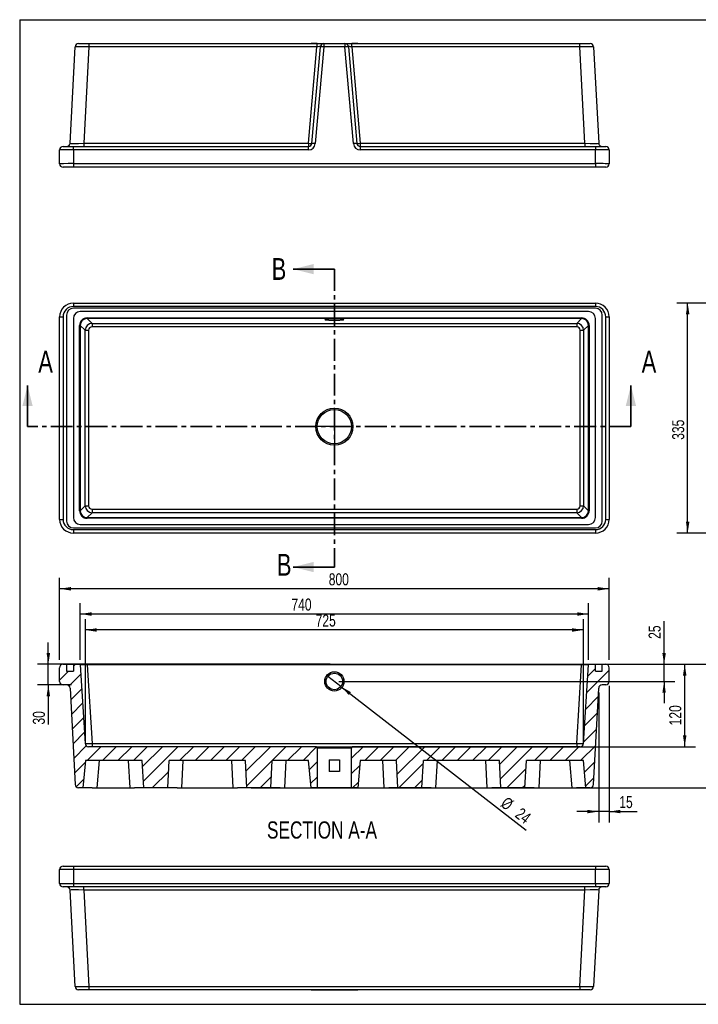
# Model space of a CAD drawing. Header units: millimetres. Extents: x 3 to 415, y 5 to 292.
# Tile 1 of 3: x 3 to 201, y 5 to 292. Entities that reach past the tile are written whole.
import ezdxf

# ---------------------------------------------------------------- set-up
doc = ezdxf.new("R2010")
doc.units = ezdxf.units.MM
doc.linetypes.add('CENTER', pattern=[10.16, 6.35, -1.27, 1.27, -1.27])
doc.layers.add('FORMAT', color=179, linetype='Continuous')
doc.styles.add('SLDTEXTSTYLE0', font='TXT', dxfattribs={"width": 0.75})
doc.dimstyles.new('SLDDIMSTYLE0', dxfattribs={"dimtxt": 3.5, "dimasz": 3.302, "dimexe": 0, "dimexo": 0.0625, "dimgap": 0.875, "dimtad": 1, "dimlfac": 5, "dimrnd": 1e-09, "dimzin": 12, "dimdsep": 46, "dimtxsty": 'SLDTEXTSTYLE0', "dimsah": 1, "dimcen": 0.09, "dimadec": 0, "dimazin": 3, "dimtfac": 1, "dimtdec": 0, "dimtofl": 0, "dimtmove": 0, "dimatfit": 3, "dimfxl": 1, "dimfrac": 2, "dimtolj": 1, "dimtzin": 12, "dimarcsym": 0})
doc.dimstyles.new('SLDDIMSTYLE1', dxfattribs={"dimtxt": 3.5, "dimasz": 3.302, "dimexe": 0, "dimexo": 0.0625, "dimgap": 0.875, "dimtad": 1, "dimlfac": 5, "dimrnd": 1e-09, "dimzin": 12, "dimdsep": 46, "dimtxsty": 'SLDTEXTSTYLE0', "dimblk1": 'NONE', "dimsah": 1, "dimcen": 0, "dimadec": 0, "dimazin": 3, "dimtfac": 1, "dimtdec": 0, "dimtmove": 0, "dimatfit": 3, "dimldrblk": 'NONE', "dimfxl": 1, "dimfrac": 2, "dimtolj": 1, "dimtzin": 12, "dimarcsym": 0})
doc.dimstyles.new('SLDDIMSTYLE2', dxfattribs={"dimtxt": 3.5, "dimasz": 3.302, "dimexe": 0, "dimexo": 0.0625, "dimgap": 0.875, "dimtad": 1, "dimlfac": 5, "dimrnd": 1e-09, "dimzin": 12, "dimdsep": 46, "dimtxsty": 'SLDTEXTSTYLE0', "dimsah": 1, "dimcen": 0.09, "dimadec": 0, "dimazin": 3, "dimtfac": 1, "dimtdec": 0, "dimtmove": 0, "dimatfit": 0, "dimfxl": 1, "dimfrac": 2, "dimtolj": 1, "dimtzin": 12, "dimarcsym": 0})

# ---------------------------------------------------------------- blocks, each defined once
blk = doc.blocks.new('SW_CENTERMARKSYMBOL_0')
at = {"layer": 'FORMAT', "color": 0}
for p, q in [((0, 1.016), (0, 5.508)), ((-1.016, 0), (-5.508, 0)), ((0, 0), (-0.508, 0)), ((0, 0), (0, 0.508)), ((0, 0), (0, -0.508)), ((0, 0), (0.508, 0)), ((1.016, 0), (5.508, 0)), ((0, -1.016), (0, -5.508))]:
    blk.add_line(p, q, dxfattribs=at)
blk = doc.blocks.new('_D')
at = {"layer": 'FORMAT'}
for p, q in [((95.86, 104.48), (199.76, 104.48)), ((196.59, 80.48), (196.59, 104.48)), ((95.86, 80.48), (199.76, 80.48))]:
    blk.add_line(p, q, dxfattribs=at)
for points in [[(196.59, 104.48), (196.08, 101.18), (197.1, 101.18)], [(196.59, 80.48), (197.1, 83.78), (196.08, 83.78)]]:
    blk.add_solid(points, dxfattribs=at)
at = {"layer": 'FORMAT', "insert": (192.08, 86.7), "char_height": 3.5, "attachment_point": 1, "rotation": 90, "style": 'SLDTEXTSTYLE0'}
blk.add_mtext('120', dxfattribs=at)
blk = doc.blocks.new('_D_1')
at = {"layer": 'FORMAT'}
for p, q in [((20.59, 105.75), (20.59, 122.3)), ((168.59, 105.75), (168.59, 122.3)), ((168.59, 119.13), (20.59, 119.13))]:
    blk.add_line(p, q, dxfattribs=at)
for points in [[(20.59, 119.13), (23.89, 118.62), (23.89, 119.64)], [(168.59, 119.13), (165.29, 119.64), (165.29, 118.62)]]:
    blk.add_solid(points, dxfattribs=at)
at = {"layer": 'FORMAT', "insert": (82.09, 123.64), "char_height": 3.5, "attachment_point": 1, "style": 'SLDTEXTSTYLE0'}
blk.add_mtext('740', dxfattribs=at)
blk = doc.blocks.new('_D_2')
at = {"layer": 'FORMAT'}
for p, q in [((22.09, 81.75), (22.09, 117.65)), ((167.09, 81.75), (167.09, 117.65)), ((167.09, 114.48), (22.09, 114.48))]:
    blk.add_line(p, q, dxfattribs=at)
for points in [[(22.09, 114.48), (25.39, 113.97), (25.39, 114.99)], [(167.09, 114.48), (163.79, 114.99), (163.79, 113.97)]]:
    blk.add_solid(points, dxfattribs=at)
at = {"layer": 'FORMAT', "insert": (89.14, 118.99), "char_height": 3.5, "attachment_point": 1, "style": 'SLDTEXTSTYLE0'}
blk.add_mtext('725', dxfattribs=at)
blk = doc.blocks.new('_D_3')
at = {"layer": 'FORMAT'}
for q in [(92.69, 100.95), (150.38, 56.17)]:
    blk.add_line((96.48, 98.01), q, dxfattribs=at)
blk.add_solid([(96.48, 98.01), (98.78, 95.58), (99.4, 96.38)], dxfattribs=at)
at = {"layer": 'FORMAT', "char_height": 3.5, "attachment_point": 1, "rotation": 322.1844, "style": 'SLDTEXTSTYLE0'}
for s, insert in [('%%c', (144.89, 66.14)), ('24', (149.09, 62.95))]:
    blk.add_mtext(s, dxfattribs=dict(at, insert=insert))
blk = doc.blocks.new('_None')
blk = doc.blocks.new('_D_4')
at = {"layer": 'FORMAT'}
for p, q in [((190.59, 104.48), (190.59, 117.06)), ((132.71, 104.48), (193.76, 104.48)), ((190.59, 99.48), (190.59, 104.48)), ((95.86, 99.48), (193.76, 99.48)), ((190.59, 99.48), (190.59, 93.13))]:
    blk.add_line(p, q, dxfattribs=at)
for points in [[(190.59, 104.48), (191.1, 107.78), (190.08, 107.78)], [(190.59, 99.48), (190.08, 96.18), (191.1, 96.18)]]:
    blk.add_solid(points, dxfattribs=at)
at = {"layer": 'FORMAT', "insert": (186.08, 111.89), "char_height": 3.5, "attachment_point": 1, "rotation": 90, "style": 'SLDTEXTSTYLE0'}
blk.add_mtext('25', dxfattribs=at)
blk = doc.blocks.new('_D_5')
at = {"layer": 'FORMAT'}
for p, q in [((14.59, 105.75), (14.59, 129.65)), ((174.59, 105.75), (174.59, 129.65)), ((174.59, 126.48), (14.59, 126.48))]:
    blk.add_line(p, q, dxfattribs=at)
for points in [[(14.59, 126.48), (17.89, 125.97), (17.89, 126.99)], [(174.59, 126.48), (171.29, 126.99), (171.29, 125.97)]]:
    blk.add_solid(points, dxfattribs=at)
at = {"layer": 'FORMAT', "insert": (92.95, 130.99), "char_height": 3.5, "attachment_point": 1, "style": 'SLDTEXTSTYLE0'}
blk.add_mtext('800', dxfattribs=at)
blk = doc.blocks.new('_D_6')
at = {"layer": 'FORMAT'}
for p, q in [((11.3, 104.48), (11.3, 110.83)), ((93.32, 104.48), (8.13, 104.48)), ((11.3, 98.48), (11.3, 104.48)), ((18.04, 98.48), (8.13, 98.48)), ((11.3, 98.48), (11.3, 86.93))]:
    blk.add_line(p, q, dxfattribs=at)
for points in [[(11.3, 104.48), (11.81, 107.78), (10.79, 107.78)], [(11.3, 98.48), (10.79, 95.18), (11.81, 95.18)]]:
    blk.add_solid(points, dxfattribs=at)
at = {"layer": 'FORMAT', "insert": (6.79, 86.93), "char_height": 3.5, "attachment_point": 1, "rotation": 90, "style": 'SLDTEXTSTYLE0'}
blk.add_mtext('30', dxfattribs=at)
blk = doc.blocks.new('_D_7')
at = {"layer": 'FORMAT'}
for p, q in [((143.36, 104.48), (211.76, 104.48)), ((208.59, 104.48), (208.59, 68.48)), ((70.36, 68.48), (211.76, 68.48))]:
    blk.add_line(p, q, dxfattribs=at)
for points in [[(208.59, 104.48), (208.08, 101.18), (209.1, 101.18)], [(208.59, 68.48), (209.1, 71.78), (208.08, 71.78)]]:
    blk.add_solid(points, dxfattribs=at)
at = {"layer": 'FORMAT', "insert": (204.08, 78.26), "char_height": 3.5, "attachment_point": 1, "rotation": 90, "style": 'SLDTEXTSTYLE0'}
blk.add_mtext('180', dxfattribs=at)
blk = doc.blocks.new('_D_8')
at = {"layer": 'FORMAT'}
for p, q in [((174.59, 98.21), (174.59, 58.42)), ((171.54, 96.26), (171.54, 58.42)), ((171.54, 61.59), (165.19, 61.59)), ((174.59, 61.59), (171.54, 61.59)), ((174.59, 61.59), (182.72, 61.59))]:
    blk.add_line(p, q, dxfattribs=at)
for points in [[(171.54, 61.59), (168.24, 62.1), (168.24, 61.08)], [(174.59, 61.59), (177.89, 61.08), (177.89, 62.1)]]:
    blk.add_solid(points, dxfattribs=at)
at = {"layer": 'FORMAT', "insert": (177.55, 66.1), "char_height": 3.5, "attachment_point": 1, "style": 'SLDTEXTSTYLE0'}
blk.add_mtext('15', dxfattribs=at)
blk = doc.blocks.new('_D_9')
at = {"layer": 'FORMAT'}
for p, q in [((209.35, 209.71), (194.28, 209.71)), ((197.45, 142.71), (197.45, 209.71)), ((209.35, 142.71), (194.28, 142.71))]:
    blk.add_line(p, q, dxfattribs=at)
for points in [[(197.45, 209.71), (196.94, 206.41), (197.96, 206.41)], [(197.45, 142.71), (197.96, 146.01), (196.94, 146.01)]]:
    blk.add_solid(points, dxfattribs=at)
at = {"layer": 'FORMAT', "insert": (192.94, 169.88), "char_height": 3.5, "attachment_point": 1, "rotation": 90, "style": 'SLDTEXTSTYLE0'}
blk.add_mtext('335', dxfattribs=at)

msp = doc.modelspace()

# ---------------------------------------------------------------- hatches: boundary and pattern name
at = {"layer": 'FORMAT', "linetype": 'Continuous', "lineweight": 18}
h = msp.add_hatch(dxfattribs=at)
h.set_pattern_fill('ANSI31', color=256, style=0)
edge = h.paths.add_edge_path(flags=0)
edge.add_line((39.0877, 68.4787), (46.0877, 68.4787))
edge.add_line((46.0877, 68.4787), (46.507, 76.4787))
edge.add_line((46.507, 76.4787), (68.6684, 76.4787))
edge.add_line((68.6684, 76.4787), (69.0877, 68.4787))
edge.add_line((69.0877, 68.4787), (76.0877, 68.4787))
edge.add_line((76.0877, 68.4787), (76.507, 76.4787))
edge.add_line((76.507, 76.4787), (87.0878, 76.4787))
edge.add_spline(control_points=[(87.0878, 76.4787), (87.2662, 74.4396), (87.4446, 72.4005), (87.623, 70.3615), (87.6779, 69.7339), (87.7328, 69.1063), (87.7877, 68.4787)], knot_values=[0.03336079, 0.03336079, 0.03336079, 0.03336079, 0.0640637, 0.0640637, 0.0640637, 0.07351358, 0.07351358, 0.07351358, 0.07351358], weights=[1, 1, 1, 1, 1, 1, 1], degree=3, periodic=0)
edge.add_line((87.7877, 68.4787), (89.5877, 68.4787))
edge.add_line((89.5877, 68.4787), (89.5877, 80.0787))
edge.add_spline(control_points=[(89.5877, 80.0787), (89.5877, 80.1046), (89.5852, 80.1307), (89.5801, 80.1562), (89.5714, 80.2001), (89.5551, 80.2431), (89.5323, 80.2817), (89.5096, 80.3203), (89.4799, 80.3555), (89.4457, 80.3843), (89.4115, 80.4132), (89.3718, 80.4366), (89.33, 80.4525), (89.2881, 80.4684), (89.243, 80.4774), (89.1982, 80.4785), (89.1947, 80.4786), (89.1912, 80.4787), (89.1877, 80.4787)], knot_values=[0.0121184, 0.0121184, 0.0121184, 0.0121184, 0.01250442, 0.01250442, 0.01250442, 0.01317596, 0.01317596, 0.01317596, 0.0138475, 0.0138475, 0.0138475, 0.01451905, 0.01451905, 0.01451905, 0.01519059, 0.01519059, 0.01519059, 0.01524255, 0.01524255, 0.01524255, 0.01524255], weights=[1, 1, 1, 1, 1, 1, 1, 1, 1, 1, 1, 1, 1, 1, 1, 1, 1, 1, 1], degree=3, periodic=0)
edge.add_line((89.1877, 80.4787), (23.0272, 80.4787))
edge.add_arc((23.0272, 81.4787), 1, 183.576334, 270, ccw=False)
edge.add_line((22.0291, 81.4163), (20.5994, 104.2912))
edge.add_arc((20.3998, 104.2787), 0.2, 3.576334, 90)
edge.add_line((20.3998, 104.4787), (18.5877, 104.4787))
edge.add_line((18.5877, 104.4787), (18.5877, 102.4787))
edge.add_line((18.5877, 102.4787), (16.5877, 102.4787))
edge.add_line((16.5877, 102.4787), (16.5877, 104.4787))
edge.add_line((16.5877, 104.4787), (15.5877, 104.4787))
edge.add_arc((15.5877, 103.4787), 1, 90, 180)
edge.add_line((14.5877, 103.4787), (14.5877, 99.4787))
edge.add_arc((15.5877, 99.4787), 1, 180, 270)
edge.add_line((15.5877, 98.4787), (16.6387, 98.4787))
edge.add_arc((16.6387, 97.4787), 1, 3, 90, ccw=False)
edge.add_line((17.6374, 97.531), (19.1103, 69.4263))
edge.add_arc((20.1089, 69.4787), 1, 183, 270)
edge.add_line((20.1089, 68.4787), (21.3878, 68.4787))
edge.add_line((21.3878, 68.4787), (22.0877, 76.4787))
edge.add_line((22.0877, 76.4787), (38.6684, 76.4787))
edge.add_line((38.6684, 76.4787), (39.0877, 68.4787))
h = msp.add_hatch(dxfattribs=at)
h.set_pattern_fill('ANSI31', color=256, style=0)
edge = h.paths.add_edge_path(flags=0)
edge.add_line((143.0877, 68.4787), (150.0877, 68.4787))
edge.add_line((150.0877, 68.4787), (150.507, 76.4787))
edge.add_line((150.507, 76.4787), (167.0877, 76.4787))
edge.add_line((167.0877, 76.4787), (167.7876, 68.4787))
edge.add_line((167.7876, 68.4787), (169.0665, 68.4787))
edge.add_arc((169.0665, 69.4787), 1, 270, 357)
edge.add_line((170.0651, 69.4263), (171.538, 97.531))
edge.add_arc((172.5367, 97.4787), 1, 90, 177, ccw=False)
edge.add_line((172.5367, 98.4787), (173.5877, 98.4787))
edge.add_arc((173.5877, 99.4787), 1, 270, 360)
edge.add_line((174.5877, 99.4787), (174.5877, 103.4787))
edge.add_arc((173.5877, 103.4787), 1, 0, 90)
edge.add_line((173.5877, 104.4787), (172.5877, 104.4787))
edge.add_line((172.5877, 104.4787), (172.5877, 102.4787))
edge.add_line((172.5877, 102.4787), (170.5877, 102.4787))
edge.add_line((170.5877, 102.4787), (170.5877, 104.4787))
edge.add_line((170.5877, 104.4787), (168.7756, 104.4787))
edge.add_arc((168.7756, 104.2787), 0.2, 90, 176.423666)
edge.add_line((168.576, 104.2912), (167.1463, 81.4163))
edge.add_arc((166.1483, 81.4787), 1, 270, 356.423666, ccw=False)
edge.add_line((166.1483, 80.4787), (99.9877, 80.4787))
edge.add_spline(control_points=[(99.9877, 80.4787), (99.9476, 80.4787), (99.9071, 80.4725), (99.8688, 80.4606), (99.842, 80.4523), (99.816, 80.441), (99.7916, 80.4273), (99.7526, 80.4054), (99.7168, 80.3764), (99.6873, 80.3427), (99.6577, 80.3091), (99.6335, 80.2699), (99.6168, 80.2284), (99.6, 80.1869), (99.5902, 80.1419), (99.5881, 80.0972), (99.5878, 80.091), (99.5877, 80.0848), (99.5877, 80.0787)], knot_values=[0.01148646, 0.01148646, 0.01148646, 0.01148646, 0.01208777, 0.01208777, 0.01208777, 0.01250442, 0.01250442, 0.01250442, 0.01317596, 0.01317596, 0.01317596, 0.0138475, 0.0138475, 0.0138475, 0.01451905, 0.01451905, 0.01451905, 0.01461066, 0.01461066, 0.01461066, 0.01461066], weights=[1, 1, 1, 1, 1, 1, 1, 1, 1, 1, 1, 1, 1, 1, 1, 1, 1, 1, 1], degree=3, periodic=0)
edge.add_line((99.5877, 80.0787), (99.5877, 68.4787))
edge.add_line((99.5877, 68.4787), (101.3877, 68.4787))
edge.add_spline(control_points=[(101.3877, 68.4787), (101.4426, 69.1063), (101.4975, 69.7339), (101.5524, 70.3615), (101.7308, 72.4005), (101.9092, 74.4396), (102.0876, 76.4787)], knot_values=[0.05461383, 0.05461383, 0.05461383, 0.05461383, 0.0640637, 0.0640637, 0.0640637, 0.09476662, 0.09476662, 0.09476662, 0.09476662], weights=[1, 1, 1, 1, 1, 1, 1], degree=3, periodic=0)
edge.add_line((102.0876, 76.4787), (112.6684, 76.4787))
edge.add_line((112.6684, 76.4787), (113.0877, 68.4787))
edge.add_line((113.0877, 68.4787), (120.0877, 68.4787))
edge.add_line((120.0877, 68.4787), (120.507, 76.4787))
edge.add_line((120.507, 76.4787), (142.6684, 76.4787))
edge.add_line((142.6684, 76.4787), (143.0877, 68.4787))

# ---------------------------------------------------------------- linework, layer by layer
at = {"color": 7, "linetype": 'Continuous', "lineweight": 25}
for p, q in [((17.6374, 256.2424), (19.1103, 284.3471)), ((20.1089, 285.2948), (23.1048, 285.2948)), ((23.1048, 284.3471), (21.6319, 256.2424)), ((23.1048, 285.2948), (24.0602, 285.2948)), ((23.1048, 285.2948), (23.1048, 284.3471)), ((89.5056, 284.3471), (23.1048, 284.3471)), ((25.3747, 285.2705), (35.0992, 285.2705)), ((36.4103, 285.2948), (48.7651, 285.2948)), ((50.0762, 285.2705), (65.0992, 285.2705)), ((66.4103, 285.2948), (78.7651, 285.2948)), ((80.0762, 285.2705), (89.5056, 285.2705)), ((87.0467, 256.2424), (89.5056, 284.3471)), ((87.7877, 285.2948), (87.7856, 285.2705)), ((89.5532, 285.2948), (87.7877, 285.2948)), ((88.0429, 256.2076), (90.5078, 284.3819)), ((91.504, 284.3122), (89.0391, 256.1379)), ((89.5056, 285.2705), (89.5056, 284.3471)), ((90.0913, 285.2948), (91.504, 285.2948)), ((91.504, 285.2948), (97.6714, 285.2948)), ((91.504, 285.2948), (91.504, 284.3122)), ((97.6714, 284.3122), (91.504, 284.3122)), ((97.6714, 285.2948), (97.6714, 284.3122)), ((97.6714, 285.2948), (99.0841, 285.2948)), ((100.1363, 256.1379), (97.6714, 284.3122)), ((98.6676, 284.3819), (101.1325, 256.2076)), ((101.3877, 285.2948), (99.6223, 285.2948)), ((99.6699, 284.3471), (99.6699, 285.2705)), ((99.6699, 285.2705), (109.0992, 285.2705)), ((99.6699, 284.3471), (102.1287, 256.2424)), ((166.0706, 284.3471), (99.6699, 284.3471)), ((101.3898, 285.2705), (101.3877, 285.2948)), ((110.4103, 285.2948), (122.7651, 285.2948)), ((124.0762, 285.2705), (139.0992, 285.2705)), ((140.4103, 285.2948), (152.7651, 285.2948)), ((154.0762, 285.2705), (163.8007, 285.2705)), ((165.1152, 285.2948), (166.0706, 285.2948)), ((166.0706, 284.3471), (166.0706, 285.2948)), ((166.0706, 285.2948), (169.0665, 285.2948)), ((167.5435, 256.2424), (166.0706, 284.3471)), ((170.0651, 284.3471), (171.538, 256.2424)), ((15.5877, 255.2948), (18.5877, 255.2948)), ((18.5877, 254.3122), (18.5877, 255.2948)), ((18.5877, 255.2948), (87.0467, 255.2948)), ((21.6319, 256.2424), (21.6319, 255.2948)), ((21.6319, 256.2424), (87.0467, 256.2424)), ((87.0467, 256.2424), (87.0467, 255.2948)), ((87.0467, 254.3122), (87.0467, 255.2948)), ((102.1287, 256.2424), (167.5435, 256.2424)), ((102.1287, 256.2424), (102.1287, 255.2948)), ((102.1287, 255.2948), (170.5877, 255.2948)), ((102.1287, 255.2948), (102.1287, 254.3122)), ((167.5435, 256.2424), (167.5435, 255.2948)), ((170.5877, 255.2948), (173.5877, 255.2948)), ((170.5877, 255.2948), (170.5877, 254.3122)), ((14.5877, 250.2948), (14.5877, 254.2948)), ((87.0467, 254.3122), (18.5877, 254.3122)), ((18.5877, 254.3122), (18.5877, 250.3122)), ((170.5877, 254.3122), (102.1287, 254.3122)), ((170.5877, 250.3122), (170.5877, 254.3122)), ((174.5877, 254.2948), (174.5877, 250.2948)), ((18.5877, 250.3122), (170.5877, 250.3122)), ((18.5877, 250.3122), (18.5877, 249.2948)), ((170.5877, 250.3122), (170.5877, 249.2948)), ((18.5877, 249.2948), (15.5877, 249.2948)), ((170.5877, 249.2948), (18.5877, 249.2948)), ((173.5877, 249.2948), (170.5877, 249.2948)), ((18.5877, 209.6922), (170.5877, 209.6922)), ((18.5877, 209.6922), (18.5877, 208.6924)), ((170.5877, 209.6922), (170.5877, 208.6924)), ((170.5877, 208.6924), (18.5877, 208.6924)), ((170.5877, 208.21), (18.5877, 208.21)), ((168.5877, 207.21), (20.5877, 207.21)), ((14.5877, 146.71), (14.5877, 205.6919)), ((14.5877, 205.6919), (15.5877, 205.6919)), ((15.5877, 205.6919), (15.5877, 146.71)), ((16.5877, 206.21), (16.5877, 146.21)), ((18.5877, 205.21), (18.5877, 147.21)), ((22.5955, 205.3979), (166.5799, 205.3979)), ((22.5955, 205.3979), (22.5955, 205.1983)), ((166.5799, 205.1983), (22.5955, 205.1983)), ((22.5955, 205.1983), (24.0252, 203.7686)), ((24.0252, 203.7686), (165.1502, 203.7686)), ((24.0252, 203.7686), (24.0252, 202.7705)), ((165.1502, 203.7686), (166.5799, 205.1983)), ((165.1502, 203.7686), (165.1502, 202.7705)), ((166.5799, 205.3979), (166.5799, 205.1983)), ((170.5877, 147.21), (170.5877, 205.21)), ((172.5877, 146.21), (172.5877, 206.21)), ((173.5877, 205.6919), (174.5877, 205.6919)), ((173.5877, 146.71), (173.5877, 205.6919)), ((174.5877, 205.6919), (174.5877, 146.71)), ((20.3998, 149.2178), (20.3998, 203.2022)), ((20.3998, 203.2022), (20.5994, 203.2022)), ((20.5994, 203.2022), (20.5994, 149.2178)), ((22.0291, 201.7725), (20.5994, 203.2022)), ((22.0291, 150.6475), (22.0291, 201.7725)), ((22.0291, 201.7725), (23.0272, 201.7725)), ((23.0272, 201.7725), (23.0272, 150.6475)), ((165.1502, 202.7705), (24.0252, 202.7705)), ((166.1483, 201.7725), (167.1463, 201.7725)), ((166.1483, 150.6475), (166.1483, 201.7725)), ((168.576, 203.2022), (167.1463, 201.7725)), ((167.1463, 201.7725), (167.1463, 150.6475)), ((168.576, 203.2022), (168.7756, 203.2022)), ((168.576, 149.2178), (168.576, 203.2022)), ((168.7756, 203.2022), (168.7756, 149.2178)), ((20.3998, 149.2178), (20.5994, 149.2178)), ((20.5994, 149.2178), (22.0291, 150.6475)), ((22.0291, 150.6475), (23.0272, 150.6475)), ((24.0252, 149.6494), (24.0252, 148.6514)), ((24.0252, 149.6494), (165.1502, 149.6494)), ((165.1502, 149.6494), (165.1502, 148.6514)), ((166.1483, 150.6475), (167.1463, 150.6475)), ((167.1463, 150.6475), (168.576, 149.2178)), ((168.576, 149.2178), (168.7756, 149.2178)), ((14.5877, 146.71), (15.5877, 146.71)), ((24.0252, 148.6514), (22.5955, 147.2217)), ((22.5955, 147.2217), (166.5799, 147.2217)), ((22.5955, 147.2217), (22.5955, 147.0221)), ((166.5799, 147.0221), (22.5955, 147.0221)), ((165.1502, 148.6514), (24.0252, 148.6514)), ((166.5799, 147.2217), (165.1502, 148.6514)), ((166.5799, 147.2217), (166.5799, 147.0221)), ((173.5877, 146.71), (174.5877, 146.71)), ((18.5877, 144.21), (170.5877, 144.21)), ((18.5877, 143.71), (170.5877, 143.71)), ((18.5877, 143.71), (18.5877, 142.71)), ((20.5877, 145.21), (168.5877, 145.21)), ((170.5877, 143.71), (170.5877, 142.71)), ((170.5877, 142.71), (18.5877, 142.71)), ((14.5877, 99.4787), (14.5877, 103.4787)), ((15.5877, 104.4787), (16.5877, 104.4787)), ((16.5877, 104.4787), (16.5877, 102.4787)), ((16.5877, 104.4787), (18.5877, 104.4787)), ((18.5877, 104.4787), (18.5877, 102.4787)), ((18.5877, 104.4787), (20.3998, 104.4787)), ((20.3998, 104.4787), (22.5955, 104.4787)), ((20.5994, 104.2912), (22.0291, 81.4163)), ((22.5955, 104.4787), (22.5955, 104.2912)), ((22.5955, 104.4787), (166.5799, 104.4787)), ((22.5955, 104.2912), (24.0252, 81.4163)), ((166.5799, 104.2912), (22.5955, 104.2912)), ((165.1502, 81.4163), (166.5799, 104.2912)), ((166.5799, 104.4787), (166.5799, 104.2912)), ((166.5799, 104.4787), (168.7756, 104.4787)), ((167.1463, 81.4163), (168.576, 104.2912)), ((168.7756, 104.4787), (170.5877, 104.4787)), ((170.5877, 102.4787), (170.5877, 104.4787)), ((170.5877, 104.4787), (172.5877, 104.4787)), ((172.5877, 102.4787), (172.5877, 104.4787)), ((172.5877, 104.4787), (173.5877, 104.4787)), ((174.5877, 99.4787), (174.5877, 103.4787)), ((16.5877, 102.4787), (18.5877, 102.4787)), ((170.5877, 102.4787), (172.5877, 102.4787)), ((16.6387, 98.4787), (15.5877, 98.4787)), ((17.6374, 97.531), (19.1103, 69.4263)), ((170.0651, 69.4263), (171.538, 97.531)), ((173.5877, 98.4787), (172.5367, 98.4787)), ((89.1877, 80.4787), (23.0272, 80.4787)), ((24.0252, 81.4163), (24.0252, 80.4787)), ((24.0252, 81.4163), (165.1502, 81.4163)), ((89.1877, 80.4787), (99.9877, 80.4787)), ((166.1483, 80.4787), (99.9877, 80.4787)), ((165.1502, 81.4163), (165.1502, 80.4787)), ((89.5877, 80.0787), (89.5877, 68.4787)), ((99.5877, 80.0787), (89.5877, 80.0787)), ((99.5877, 68.4787), (99.5877, 80.0787)), ((22.0877, 76.4787), (21.3878, 68.4787)), ((38.6684, 76.4787), (22.0877, 76.4787)), ((26.0725, 76.4787), (25.3747, 68.5029)), ((35.0992, 68.5029), (34.6812, 76.4787)), ((39.0877, 68.4787), (38.6684, 76.4787)), ((46.0877, 68.4787), (46.507, 76.4787)), ((68.6684, 76.4787), (46.507, 76.4787)), ((50.4942, 76.4787), (50.0762, 68.5029)), ((65.0992, 68.5029), (64.6812, 76.4787)), ((69.0877, 68.4787), (68.6684, 76.4787)), ((76.0877, 68.4787), (76.507, 76.4787)), ((87.0878, 76.4787), (76.507, 76.4787)), ((80.4942, 76.4787), (80.0762, 68.5029)), ((87.7877, 68.4787), (87.0878, 76.4787)), ((93.0877, 76.6356), (93.0877, 73.2325)), ((93.0877, 76.6356), (96.0877, 76.6356)), ((96.0877, 76.6356), (96.0877, 73.2325)), ((102.0876, 76.4787), (101.3877, 68.4787)), ((112.6684, 76.4787), (102.0876, 76.4787)), ((109.0992, 68.5029), (108.6812, 76.4787)), ((113.0877, 68.4787), (112.6684, 76.4787)), ((120.0877, 68.4787), (120.507, 76.4787)), ((142.6684, 76.4787), (120.507, 76.4787)), ((124.4942, 76.4787), (124.0762, 68.5029)), ((139.0992, 68.5029), (138.6812, 76.4787)), ((143.0877, 68.4787), (142.6684, 76.4787)), ((150.0877, 68.4787), (150.507, 76.4787)), ((167.0877, 76.4787), (150.507, 76.4787)), ((154.4942, 76.4787), (154.0762, 68.5029)), ((163.8007, 68.5029), (163.1029, 76.4787)), ((167.7876, 68.4787), (167.0877, 76.4787)), ((96.0877, 73.2325), (93.0877, 73.2325)), ((21.3878, 68.4787), (20.1089, 68.4787)), ((24.0602, 68.4787), (21.3878, 68.4787)), ((25.3747, 68.5029), (35.0992, 68.5029)), ((39.0877, 68.4787), (36.4103, 68.4787)), ((46.0877, 68.4787), (39.0877, 68.4787)), ((48.7651, 68.4787), (46.0877, 68.4787)), ((50.0762, 68.5029), (65.0992, 68.5029)), ((69.0877, 68.4787), (66.4103, 68.4787)), ((76.0877, 68.4787), (69.0877, 68.4787)), ((78.7651, 68.4787), (76.0877, 68.4787)), ((80.0762, 68.5029), (87.7856, 68.5029)), ((89.5877, 68.4787), (87.7877, 68.4787)), ((99.5877, 68.4787), (89.5877, 68.4787)), ((101.3877, 68.4787), (99.5877, 68.4787)), ((101.3898, 68.5029), (109.0992, 68.5029)), ((113.0877, 68.4787), (110.4103, 68.4787)), ((120.0877, 68.4787), (113.0877, 68.4787)), ((122.7651, 68.4787), (120.0877, 68.4787)), ((124.0762, 68.5029), (139.0992, 68.5029)), ((143.0877, 68.4787), (140.4103, 68.4787)), ((150.0877, 68.4787), (143.0877, 68.4787)), ((152.7651, 68.4787), (150.0877, 68.4787)), ((154.0762, 68.5029), (163.8007, 68.5029)), ((167.7876, 68.4787), (165.1152, 68.4787)), ((169.0665, 68.4787), (167.7876, 68.4787)), ((14.5877, 40.6814), (14.5877, 44.6814)), ((18.5877, 44.6814), (14.5877, 44.6814)), ((15.5877, 45.6814), (18.5877, 45.6814)), ((18.5877, 45.6814), (18.5877, 44.6814)), ((18.5877, 45.6814), (170.5877, 45.6814)), ((18.5877, 44.6814), (18.5877, 40.6814)), ((170.5877, 44.6814), (18.5877, 44.6814)), ((170.5877, 45.6814), (170.5877, 44.6814)), ((170.5877, 45.6814), (173.5877, 45.6814)), ((170.5877, 40.6814), (170.5877, 44.6814)), ((174.5877, 44.6814), (170.5877, 44.6814)), ((174.5877, 44.6814), (174.5877, 40.6814)), ((14.5877, 40.6814), (18.5877, 40.6814)), ((18.5877, 40.6814), (18.5877, 39.6814)), ((18.5877, 40.6814), (170.5877, 40.6814)), ((170.5877, 40.6814), (170.5877, 39.6814)), ((170.5877, 40.6814), (174.5877, 40.6814)), ((18.5877, 39.6814), (15.5877, 39.6814)), ((19.1103, 10.6291), (17.6374, 38.7338)), ((170.5877, 39.6814), (18.5877, 39.6814)), ((21.6319, 38.7338), (21.6319, 39.6814)), ((167.5435, 38.7338), (21.6319, 38.7338)), ((21.6319, 38.7338), (23.1048, 10.6291)), ((166.0706, 10.6291), (167.5435, 38.7338)), ((167.5435, 38.7338), (167.5435, 39.6814)), ((171.538, 38.7338), (170.0651, 10.6291)), ((173.5877, 39.6814), (170.5877, 39.6814)), ((23.1048, 9.6814), (20.1089, 9.6814)), ((23.1048, 10.6291), (166.0706, 10.6291)), ((23.1048, 10.6291), (23.1048, 9.6814)), ((24.0602, 9.6814), (23.1048, 9.6814)), ((35.0992, 9.7057), (25.3747, 9.7057)), ((48.7651, 9.6814), (36.4103, 9.6814)), ((65.0992, 9.7057), (50.0762, 9.7057)), ((78.7651, 9.6814), (66.4103, 9.6814)), ((109.0992, 9.7057), (80.0762, 9.7057)), ((87.7856, 9.7057), (87.7877, 9.6814)), ((87.7877, 9.6814), (101.3877, 9.6814)), ((101.3877, 9.6814), (101.3898, 9.7057)), ((122.7651, 9.6814), (110.4103, 9.6814)), ((139.0992, 9.7057), (124.0762, 9.7057)), ((152.7651, 9.6814), (140.4103, 9.6814)), ((163.8007, 9.7057), (154.0762, 9.7057)), ((166.0706, 9.6814), (165.1152, 9.6814)), ((166.0706, 10.6291), (166.0706, 9.6814)), ((169.0665, 9.6814), (166.0706, 9.6814))]:
    msp.add_line(p, q, dxfattribs=at)
at = {"color": 7, "linetype": 'Continuous', "lineweight": 35}
for p, q in [((94.5877, 219.5903), (82.5877, 219.5903)), ((5.2471, 173.7098), (5.2471, 185.7098)), ((180.9316, 173.7098), (180.9316, 185.7098)), ((94.5877, 132.8121), (82.5877, 132.8121))]:
    msp.add_line(p, q, dxfattribs=at)
at = {"color": 7, "linetype": 'CENTER', "lineweight": 35}
for p, q in [((94.5877, 219.5903), (94.5877, 132.8121)), ((180.9316, 173.7098), (5.2471, 173.7098))]:
    msp.add_line(p, q, dxfattribs=at)
at = {"color": 7, "linetype": 'Continuous', "lineweight": 25}
for centre, radius in [((94.5877, 173.71), 5.4), ((94.5877, 173.71), 5), ((94.5877, 99.5036), 2.8), ((94.5877, 99.4787), 2.4)]:
    msp.add_circle(centre, radius, dxfattribs=at)
for centre, radius, start, end in [((20.1089, 284.2948), 1, 90, 177), ((91.504, 284.2948), 1, 90, 175), ((90.0039, 270.0255), 14.3652, 84.005638, 87.989483), ((97.6714, 284.2948), 1, 5, 90), ((99.1715, 270.0255), 14.3652, 92.010517, 95.994362), ((169.0665, 284.2948), 1, 3, 90), ((15.5877, 254.2948), 1, 90, 180), ((16.6387, 256.2948), 1, 270, 357), ((87.712, 261.0074), 4.8112, 262.052147, 273.944188), ((87.0467, 256.2948), 1, 270, 355), ((87.0467, 256.3122), 2, 270, 355), ((87.5389, 241.8512), 14.3652, 84.005638, 87.989483), ((101.6365, 241.8512), 14.3652, 92.010517, 95.994362), ((102.1287, 256.3122), 2, 185, 270), ((101.4634, 261.0074), 4.8112, 266.055812, 277.947853), ((102.1287, 256.2948), 1, 185, 270), ((172.5367, 256.2948), 1, 183, 270), ((173.5877, 254.2948), 1, 0, 90), ((15.5877, 250.2948), 1, 180, 270), ((173.5877, 250.2948), 1, 270, 0), ((18.5877, 206.21), 2, 90, 180), ((20.5877, 205.21), 2, 90, 180), ((168.5877, 205.21), 2, 0, 90), ((170.5877, 206.21), 2, 0, 90), ((18.5877, 146.71), 4, 180, 270), ((18.5877, 146.71), 3, 180, 270), ((20.5877, 147.21), 2, 180, 270), ((168.5877, 147.21), 2, 270, 0), ((170.5877, 146.71), 3, 270, 0), ((170.5877, 146.71), 4, 270, 0), ((18.5877, 146.21), 2, 180, 270), ((170.5877, 146.21), 2, 270, 0), ((15.5877, 103.4787), 1, 90, 180), ((20.3998, 104.2787), 0.2, 3.576334, 90), ((168.7756, 104.2787), 0.2, 90, 176.423666), ((173.5877, 103.4787), 1, 0, 90), ((15.5877, 99.4787), 1, 180, 270), ((16.6387, 97.4787), 1, 3, 90), ((172.5367, 97.4787), 1, 90, 177), ((173.5877, 99.4787), 1, 270, 0), ((23.0272, 81.4787), 1, 183.576334, 270), ((166.1483, 81.4787), 1, 270, 356.423666), ((20.1089, 69.4787), 1, 183, 270), ((169.0665, 69.4787), 1, 270, 357), ((15.5877, 44.6814), 1, 90, 180), ((173.5877, 44.6814), 1, 0, 90), ((15.5877, 40.6814), 1, 180, 270), ((173.5877, 40.6814), 1, 270, 0), ((16.6387, 38.6814), 1, 3, 90), ((172.5367, 38.6814), 1, 90, 177), ((20.1089, 10.6814), 1, 183, 270), ((169.0665, 10.6814), 1, 270, 357)]:
    msp.add_arc(centre, radius, start, end, dxfattribs=at)
for centre, major_axis, ratio, start_param, end_param in [((23.113, 284.2948), (4.0027, -0.0523), 0.01304595, 1.57302251, 3.14107978), ((89.4964, 284.2948), (1.0114, 0.0876), 0.0505845, 6.27431099, 7.84054593), ((99.679, 284.2948), (1.0114, -0.0876), 0.0505845, 1.58423203, 3.15046697), ((166.0624, 284.2948), (4.0027, 0.0523), 0.01304595, 0.00051287, 1.56857014), ((21.6456, 256.2948), (4.0082, 0.0524), 0.01301026, 3.14074021, 4.70879748), ((167.5298, 256.2948), (4.0082, -0.0524), 0.01301026, 4.71598048, 6.28403775), ((18.5877, 254.2948), (4, 0), 0.0043631, 1.57079633, 3.14159265), ((170.5877, 254.2948), (4, 0), 0.0043631, 0, 1.57079633), ((18.5877, 250.2948), (4, 0), 0.0043631, 1.57079633, 3.14159265), ((170.5877, 250.2948), (4, 0), 0.0043631, 0, 1.57079633), ((18.5877, 205.6919), (0, 4.0003), 0.99992384, 0, 1.57079633), ((170.5877, 205.6919), (0, 4.0003), 0.99992384, 4.71238898, 6.28318531), ((18.5877, 205.6919), (0, -3.0005), 0.9998477, 3.14159265, 4.71238898), ((170.5877, 205.6919), (0, 3.0005), 0.9998477, 4.71238898, 6.28318531), ((22.6041, 203.1936), (-1.5617, 1.5617), 0.99611649, 5.49973267, 7.06663794), ((22.6041, 203.1936), (1.4208, -1.4208), 0.9953449, 2.35814002, 3.92504529), ((24.0291, 201.7686), (1.4142, -1.4142), 0.99999243, 2.35814002, 3.92504529), ((94.5877, 204.8991), (2.8, 0), 0.0625, 3.4473927, 4.71238898), ((94.5877, 204.8991), (2.8, 0), 0.0625, 0.31474559, 2.79503389), ((94.5877, 204.8991), (2.8, 0), 0.0625, 4.71238898, 5.9374172), ((165.1463, 201.7686), (1.4142, 1.4142), 0.99999243, 5.49973267, 7.06663794), ((166.5713, 203.1936), (1.5617, 1.5617), 0.99611649, 5.49973267, 7.06663794), ((166.5713, 203.1936), (1.4208, 1.4208), 0.9953449, 5.49973267, 7.06663794), ((24.0291, 201.7686), (-0.7099, 0.7099), 0.99611649, 5.49973267, 7.06663794), ((165.1463, 201.7686), (0.7099, 0.7099), 0.99611649, 5.49973267, 7.06663794), ((22.6041, 149.2264), (-1.5617, -1.5617), 0.99611649, 5.49973267, 7.06663794), ((22.6041, 149.2264), (1.4208, 1.4208), 0.9953449, 2.35814002, 3.92504529), ((24.0291, 150.6514), (1.4142, 1.4142), 0.99999243, 2.35814002, 3.92504529), ((24.0291, 150.6514), (-0.7099, -0.7099), 0.99611649, 5.49973267, 7.06663794), ((165.1463, 150.6514), (-1.4142, 1.4142), 0.99999243, 2.35814002, 3.92504529), ((165.1463, 150.6514), (0.7099, -0.7099), 0.99611649, 5.49973267, 7.06663794), ((166.5713, 149.2264), (-1.4208, 1.4208), 0.9953449, 2.35814002, 3.92504529), ((166.5713, 149.2264), (1.5617, -1.5617), 0.99611649, 5.49973267, 7.06663794), ((22.6041, 104.2787), (2.0047, -0.0125), 0.00619644, 1.57511341, 3.14201868), ((166.5713, 104.2787), (2.0047, 0.0125), 0.00619644, 6.28275929, 7.84966455), ((24.0291, 81.4787), (2, 0.0623), 0.03109824, 3.14256542, 4.70947068), ((165.1463, 81.4787), (2, -0.0623), 0.03109824, 4.71530728, 6.28221255), ((21.6456, 38.6814), (4.0082, -0.0524), 0.01301026, 1.57438783, 3.1424451), ((167.5298, 38.6814), (4.0082, 0.0524), 0.01301026, 6.28233286, 7.85039013), ((23.113, 10.6814), (4.0027, 0.0523), 0.01304595, 3.14210552, 4.71016279), ((166.0624, 10.6814), (4.0027, -0.0523), 0.01304595, 4.71461517, 6.28267244)]:
    msp.add_ellipse(centre, major_axis=major_axis, ratio=ratio, start_param=start_param, end_param=end_param, dxfattribs=at)
at = {"color": 8, "linetype": 'Continuous', "lineweight": 25}
for start_param, end_param in [(2.79503389, 3.4473927), (5.9374172, 6.5979309)]:
    msp.add_ellipse((94.5877, 204.8991), major_axis=(2.8, 0), ratio=0.0625, start_param=start_param, end_param=end_param, dxfattribs=at)
at = {"color": 7, "linetype": 'Continuous', "lineweight": 25}
for points, knots in [([(24.0602, 285.2948), (24.2732, 285.2948), (24.4892, 285.2872), (24.9274, 285.2751), (25.1495, 285.2705), (25.3747, 285.2705)], [0, 0, 0, 0, 0.5, 0.5, 1, 1, 1, 1]), ([(35.0992, 285.2705), (35.3239, 285.2705), (35.5454, 285.2751), (35.9825, 285.2872), (36.198, 285.2948), (36.4103, 285.2948)], [0, 0, 0, 0, 0.5, 0.5, 1, 1, 1, 1]), ([(48.7651, 285.2948), (48.9775, 285.2948), (49.193, 285.2872), (49.63, 285.2751), (49.8515, 285.2705), (50.0762, 285.2705)], [0, 0, 0, 0, 0.5, 0.5, 1, 1, 1, 1]), ([(65.0992, 285.2705), (65.3239, 285.2705), (65.5454, 285.2751), (65.9825, 285.2872), (66.198, 285.2948), (66.4103, 285.2948)], [0, 0, 0, 0, 0.5, 0.5, 1, 1, 1, 1]), ([(78.7651, 285.2948), (78.9774, 285.2948), (79.1929, 285.2872), (79.6299, 285.2751), (79.8516, 285.2705), (80.0762, 285.2705)], [0, 0, 0, 0, 0.5, 0.5, 1, 1, 1, 1]), ([(89.5532, 285.2948), (89.7149, 285.2948), (89.8937, 285.2948), (90.0102, 285.2948), (90.0213, 285.2948)], [0, 0, 0, 0, 0.90479362, 1, 1, 1, 1]), ([(89.5894, 285.2709), (89.6779, 285.2718), (89.7644, 285.277), (89.8914, 285.2857), (89.9335, 285.2887), (90.0145, 285.2932), (90.0536, 285.2948), (90.0913, 285.2948)], [0, 0, 0, 0, 0.5, 0.5, 0.75, 0.75, 1, 1, 1, 1]), ([(99.0841, 285.2948), (99.1608, 285.2948), (99.2416, 285.2886), (99.3684, 285.2799), (99.412, 285.2771), (99.4989, 285.2728), (99.5424, 285.2714), (99.586, 285.2709)], [0, 0, 0, 0, 0.5, 0.5, 0.75, 0.75, 1, 1, 1, 1]), ([(99.1541, 285.2948), (99.1609, 285.2948), (99.2768, 285.2948), (99.4547, 285.2948), (99.6223, 285.2948)], [0, 0, 0, 0, 0.05868055, 1, 1, 1, 1]), ([(109.0992, 285.2705), (109.324, 285.2705), (109.5455, 285.2751), (109.9826, 285.2872), (110.198, 285.2948), (110.4103, 285.2948)], [0, 0, 0, 0, 0.5, 0.5, 1, 1, 1, 1]), ([(122.7651, 285.2948), (122.9775, 285.2948), (123.193, 285.2872), (123.63, 285.2751), (123.8515, 285.2705), (124.0762, 285.2705)], [0, 0, 0, 0, 0.5, 0.5, 1, 1, 1, 1]), ([(139.0992, 285.2705), (139.3239, 285.2705), (139.5454, 285.2751), (139.9825, 285.2872), (140.198, 285.2948), (140.4103, 285.2948)], [0, 0, 0, 0, 0.5, 0.5, 1, 1, 1, 1]), ([(152.7651, 285.2948), (152.9775, 285.2948), (153.193, 285.2872), (153.63, 285.2751), (153.8515, 285.2705), (154.0762, 285.2705)], [0, 0, 0, 0, 0.5, 0.5, 1, 1, 1, 1]), ([(163.8007, 285.2705), (164.0259, 285.2705), (164.248, 285.2751), (164.6862, 285.2872), (164.9023, 285.2948), (165.1152, 285.2948)], [0, 0, 0, 0, 0.5, 0.5, 1, 1, 1, 1]), ([(91.9617, 204.9509), (91.9647, 204.9519), (91.9705, 204.9538), (92.0058, 204.9602), (92.0233, 204.9634)], [0, 0, 0, 0, 0.50707224, 1, 1, 1, 1]), ([(97.1763, 204.9593), (97.1945, 204.9551), (97.2169, 204.9498), (97.2113, 204.9517), (97.2102, 204.9521)], [0, 0, 0, 0, 0.807661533, 1, 1, 1, 1]), ([(89.5877, 80.0787), (89.5877, 80.1314), (89.5771, 80.1839), (89.5472, 80.256), (89.5347, 80.2794), (89.5055, 80.323), (89.489, 80.3431), (89.452, 80.38), (89.4314, 80.3969), (89.3881, 80.4259), (89.3651, 80.4382), (89.2922, 80.4683), (89.2403, 80.4787), (89.1877, 80.4787)], [0, 0, 0, 0, 0.25, 0.25, 0.375, 0.375, 0.5, 0.5, 0.625, 0.625, 0.75, 0.75, 1, 1, 1, 1]), ([(99.9877, 80.4787), (99.9614, 80.4787), (99.9355, 80.4761), (99.8843, 80.466), (99.8589, 80.4583), (99.8104, 80.4382), (99.7869, 80.4256), (99.7435, 80.3965), (99.7234, 80.38), (99.6863, 80.343), (99.6695, 80.3225), (99.6406, 80.2791), (99.6283, 80.2561), (99.6081, 80.2074), (99.6005, 80.1823), (99.5903, 80.1313), (99.5877, 80.1049), (99.5877, 80.0787)], [0, 0, 0, 0, 0.125, 0.125, 0.25, 0.25, 0.375, 0.375, 0.5, 0.5, 0.625, 0.625, 0.75, 0.75, 0.875, 0.875, 1, 1, 1, 1]), ([(24.0602, 68.4787), (24.2732, 68.4787), (24.4892, 68.4862), (24.9274, 68.4983), (25.1495, 68.5029), (25.3747, 68.5029)], [0, 0, 0, 0, 0.5, 0.5, 1, 1, 1, 1]), ([(35.0992, 68.5029), (35.3239, 68.5029), (35.5454, 68.4983), (35.9825, 68.4862), (36.198, 68.4787), (36.4103, 68.4787)], [0, 0, 0, 0, 0.5, 0.5, 1, 1, 1, 1]), ([(48.7651, 68.4787), (48.9775, 68.4787), (49.193, 68.4862), (49.63, 68.4983), (49.8515, 68.5029), (50.0762, 68.5029)], [0, 0, 0, 0, 0.5, 0.5, 1, 1, 1, 1]), ([(65.0992, 68.5029), (65.3239, 68.5029), (65.5454, 68.4983), (65.9825, 68.4862), (66.198, 68.4787), (66.4103, 68.4787)], [0, 0, 0, 0, 0.5, 0.5, 1, 1, 1, 1]), ([(78.7651, 68.4787), (78.9774, 68.4787), (79.1929, 68.4862), (79.6299, 68.4983), (79.8516, 68.5029), (80.0762, 68.5029)], [0, 0, 0, 0, 0.5, 0.5, 1, 1, 1, 1]), ([(109.0992, 68.5029), (109.324, 68.5029), (109.5455, 68.4983), (109.9826, 68.4862), (110.198, 68.4787), (110.4103, 68.4787)], [0, 0, 0, 0, 0.5, 0.5, 1, 1, 1, 1]), ([(122.7651, 68.4787), (122.9775, 68.4787), (123.193, 68.4862), (123.63, 68.4983), (123.8515, 68.5029), (124.0762, 68.5029)], [0, 0, 0, 0, 0.5, 0.5, 1, 1, 1, 1]), ([(139.0992, 68.5029), (139.3239, 68.5029), (139.5454, 68.4983), (139.9825, 68.4862), (140.198, 68.4787), (140.4103, 68.4787)], [0, 0, 0, 0, 0.5, 0.5, 1, 1, 1, 1]), ([(152.7651, 68.4787), (152.9775, 68.4787), (153.193, 68.4862), (153.63, 68.4983), (153.8515, 68.5029), (154.0762, 68.5029)], [0, 0, 0, 0, 0.5, 0.5, 1, 1, 1, 1]), ([(163.8007, 68.5029), (164.0259, 68.5029), (164.248, 68.4983), (164.6862, 68.4862), (164.9023, 68.4787), (165.1152, 68.4787)], [0, 0, 0, 0, 0.5, 0.5, 1, 1, 1, 1]), ([(25.3747, 9.7057), (25.1495, 9.7057), (24.9274, 9.7011), (24.4892, 9.689), (24.2732, 9.6814), (24.0602, 9.6814)], [0, 0, 0, 0, 0.5, 0.5, 1, 1, 1, 1]), ([(36.4103, 9.6814), (36.198, 9.6814), (35.9825, 9.689), (35.5454, 9.7011), (35.3239, 9.7057), (35.0992, 9.7057)], [0, 0, 0, 0, 0.5, 0.5, 1, 1, 1, 1]), ([(50.0762, 9.7057), (49.8515, 9.7057), (49.63, 9.7011), (49.193, 9.689), (48.9775, 9.6814), (48.7651, 9.6814)], [0, 0, 0, 0, 0.5, 0.5, 1, 1, 1, 1]), ([(66.4103, 9.6814), (66.198, 9.6814), (65.9825, 9.689), (65.5454, 9.7011), (65.3239, 9.7057), (65.0992, 9.7057)], [0, 0, 0, 0, 0.5, 0.5, 1, 1, 1, 1]), ([(80.0762, 9.7057), (79.8515, 9.7057), (79.63, 9.7011), (79.193, 9.689), (78.9775, 9.6814), (78.7651, 9.6814)], [0, 0, 0, 0, 0.5, 0.5, 1, 1, 1, 1]), ([(110.4103, 9.6814), (110.198, 9.6814), (109.9825, 9.689), (109.5454, 9.7011), (109.3239, 9.7057), (109.0992, 9.7057)], [0, 0, 0, 0, 0.5, 0.5, 1, 1, 1, 1]), ([(124.0762, 9.7057), (123.8515, 9.7057), (123.63, 9.7011), (123.193, 9.689), (122.9775, 9.6814), (122.7651, 9.6814)], [0, 0, 0, 0, 0.5, 0.5, 1, 1, 1, 1]), ([(140.4103, 9.6814), (140.198, 9.6814), (139.9825, 9.689), (139.5454, 9.7011), (139.3239, 9.7057), (139.0992, 9.7057)], [0, 0, 0, 0, 0.5, 0.5, 1, 1, 1, 1]), ([(154.0762, 9.7057), (153.8515, 9.7057), (153.63, 9.7011), (153.193, 9.689), (152.9775, 9.6814), (152.7651, 9.6814)], [0, 0, 0, 0, 0.5, 0.5, 1, 1, 1, 1]), ([(165.1152, 9.6814), (164.9023, 9.6814), (164.6862, 9.689), (164.248, 9.7011), (164.0259, 9.7057), (163.8007, 9.7057)], [0, 0, 0, 0, 0.5, 0.5, 1, 1, 1, 1])]:
    msp.add_open_spline(points, degree=3, knots=knots, dxfattribs=at)
for points in [[(89.5056, 285.2705), (89.5335, 285.2705), (89.5615, 285.2706), (89.5894, 285.2709)], [(99.586, 285.2709), (99.6139, 285.2706), (99.6419, 285.2705), (99.6699, 285.2705)]]:
    msp.add_open_spline(points, degree=3, dxfattribs=at)
at = {"color": 7, "linetype": 'Continuous', "lineweight": 35}
for points in [[(82.5877, 219.5903), (88.5877, 218.0903), (88.5877, 221.0903)], [(5.2471, 185.7098), (3.7471, 179.7098), (6.7471, 179.7098)], [(180.9316, 185.7098), (179.4316, 179.7098), (182.4316, 179.7098)], [(82.5877, 132.8121), (88.5877, 131.3121), (88.5877, 134.3121)]]:
    msp.add_solid(points, dxfattribs=at)
at = {"layer": 'FORMAT'}
for p, q in [((2.9641, 292.2451), (415.2814, 292.2451)), ((2.9641, 292.2451), (2.9641, 5.4475)), ((2.9641, 5.4475), (415.2814, 5.4475))]:
    msp.add_line(p, q, dxfattribs=at)

# ---------------------------------------------------------------- block references
msp.add_blockref('SW_CENTERMARKSYMBOL_0', (94.5877, 173.71), dxfattribs=at)

# ---------------------------------------------------------------- texts
at = {"color": 7, "linetype": 'Continuous', "char_height": 6.35, "attachment_point": 1, "style": 'SLDTEXTSTYLE0'}
for s, insert in [('B', (76.3367, 222.8144)), ('A', (8.3784, 195.7954)), ('A', (184.063, 195.7954)), ('B', (77.8523, 136.6424))]:
    msp.add_mtext(s, dxfattribs=dict(at, insert=insert))
at = {"layer": 'FORMAT', "insert": (90.981, 58.7218), "char_height": 5, "attachment_point": 2, "style": 'SLDTEXTSTYLE0'}
msp.add_mtext('SECTION A-A', dxfattribs=at)

# ---------------------------------------------------------------- dimensions: what is measured, and where the dimension line sits
at = {"layer": 'FORMAT'}
for base, p1, p2, angle, dimstyle, picture, middle in [((197.4518, 209.71), (210.6239, 142.71), (210.6239, 209.71), 90, 'SLDDIMSTYLE0', '_D_9', (197.4518, 173.7575)), ((14.5877, 126.4787), (174.5877, 104.4787), (14.5877, 104.4787), 0, 'SLDDIMSTYLE0', '_D_5', (96.8336, 126.4787)), ((20.5877, 119.1282), (168.5877, 104.4787), (20.5877, 104.4787), 0, 'SLDDIMSTYLE0', '_D_1', (85.968, 119.1282)), ((22.0877, 114.4787), (167.0877, 80.4787), (22.0877, 80.4787), 0, 'SLDDIMSTYLE0', '_D_2', (93.0166, 114.4787)), ((190.5877, 104.4787), (94.5877, 99.4787), (131.4377, 104.4787), 90, 'SLDDIMSTYLE2', '_D_4', (190.5877, 114.4787)), ((11.3004, 104.4787), (94.5877, 98.4787), (94.5877, 104.4787), 90, 'SLDDIMSTYLE2', '_D_6', (11.3004, 89.5196)), ((208.5877, 68.4787), (142.0877, 104.4787), (69.0877, 68.4787), 90, 'SLDDIMSTYLE0', '_D_7', (208.5877, 82.1402)), ((196.5877, 104.4787), (94.5877, 80.4787), (94.5877, 104.4787), 90, 'SLDDIMSTYLE0', '_D', (196.5877, 90.5836)), ((171.538, 61.5925), (174.5877, 99.4787), (171.538, 97.531), 0, 'SLDDIMSTYLE2', '_D_8', (180.1385, 61.5925))]:
    dim = msp.add_linear_dim(base=base, p1=p1, p2=p2, angle=angle, dimstyle=dimstyle, dxfattribs=at)
    dim.commit()
    dim.dimension.update_dxf_attribs({"geometry": picture, "text_midpoint": middle, "dimtype": 160})
dim = msp.add_diameter_dim_2p(p1=(92.6917, 100.9502), p2=(96.4837, 98.0072), dimstyle='SLDDIMSTYLE1', dxfattribs=at)
dim.commit()
dim.dimension.update_dxf_attribs({"geometry": '_D_3', "text_midpoint": (146.3027, 59.3419), "dimtype": 163})

doc.saveas('drawing.dxf')
